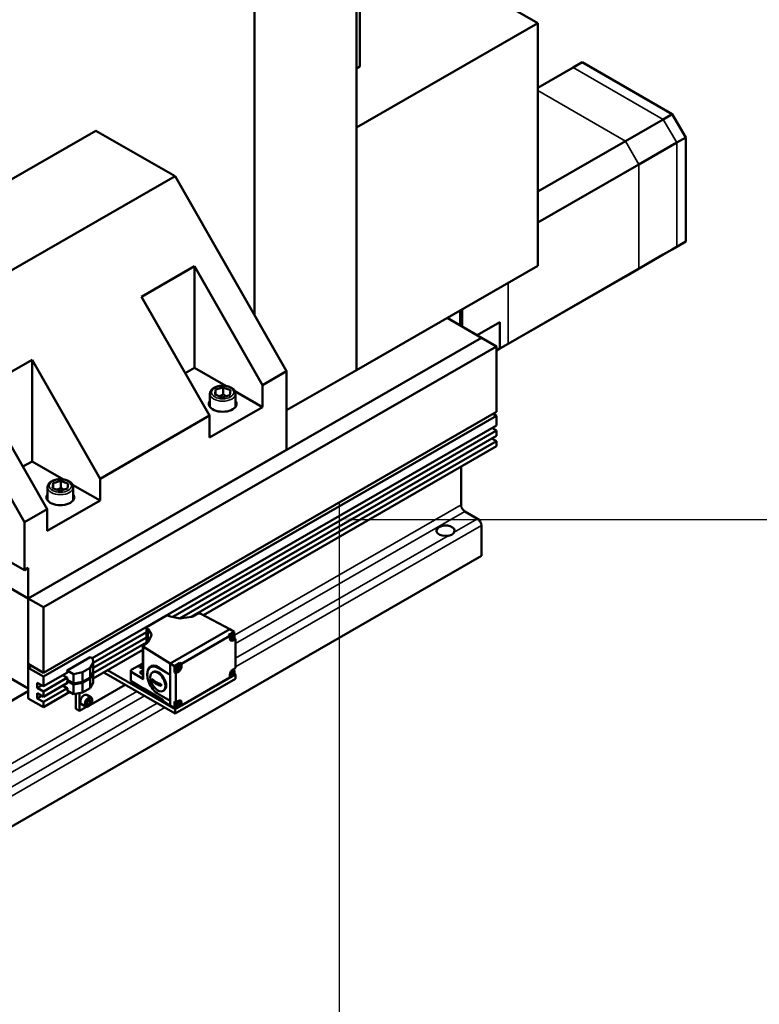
# Model space of a CAD drawing. Header units: millimetres. Extents: x 10 to 2368, y 10 to 1673.
# Tile 4 of 10: x 244 to 521, y 1083 to 1452. Entities that reach past the tile are written whole.
import ezdxf

# ---------------------------------------------------------------- set-up
doc = ezdxf.new("R2010")
doc.units = ezdxf.units.MM
doc.header["$LTSCALE"] = 2
for name, color, linetype, lineweight in [('Bemaßung (ISO)', 7, 'Continuous', 25), ('Sichtbar (ISO)', 7, 'Continuous', 50), ('Sichtbar schmal (ISO)', 7, 'Continuous', 35)]:
    doc.layers.add(name, color=color, linetype=linetype, lineweight=lineweight)
doc.styles.add('Notiztext (DIN)', font='isocpeur.ttf')
doc.dimstyles.new('Standard (DIN)', dxfattribs={"dimscale": 2, "dimtxt": 3.5, "dimasz": 2.5, "dimexe": 3.175, "dimexo": 0.8, "dimgap": 0.8, "dimtad": 1, "dimdec": 3, "dimrnd": 1e-08, "dimtxsty": 'Notiztext (DIN)', "dimcen": 0.09, "dimdle": 10, "dimclrd": 256, "dimclre": 256, "dimclrt": 256, "dimazin": 2, "dimtfac": 0.571429, "dimtdec": 3, "dimtmove": 0, "dimatfit": 3, "dimfxl": 1, "dimtolj": 1, "dimlwd": -1, "dimlwe": -1, "dimarcsym": 0})

# ---------------------------------------------------------------- blocks, each defined once
blk = doc.blocks.new('*D25')
at = {"layer": 'Bemaßung (ISO)'}
for p, q in [((364.12, 689.16), (364.12, 1271.41)), ((1508.12, 1102.66), (1508.12, 1271.41)), ((369.12, 1265.06), (1503.12, 1265.06))]:
    blk.add_line(p, q, dxfattribs=at)
for points in [[(369.12, 1265.9), (369.12, 1264.23), (364.12, 1265.06)], [(1503.12, 1265.9), (1503.12, 1264.23), (1508.12, 1265.06)]]:
    blk.add_solid(points, dxfattribs=at)
at = {"layer": 'Defpoints', "color": 0}
for p in [(1508.12, 1265.06), (1508.12, 1101.06), (364.12, 687.56)]:
    blk.add_point(p, dxfattribs=at)
at = {"layer": 'Bemaßung (ISO)', "insert": (922.12, 1273.66), "char_height": 7, "attachment_point": 1, "style": 'Notiztext (DIN)'}
blk.add_mtext('\\A1;ca.1144', dxfattribs=at)

msp = doc.modelspace()

# ---------------------------------------------------------------- linework, layer by layer
at = {"layer": 'Sichtbar (ISO)'}
for p, q in [((371.6716, 1549.2416), (371.6716, 1434.785)), ((370.3988, 1533.6387), (370.3988, 1321.0765)), ((332.215, 1511.6502), (332.215, 1341.6558)), ((394.0238, 1476.5646), (438.2811, 1451.0785)), ((438.2811, 1451.0785), (370.3988, 1411.9877)), ((438.2811, 1451.0785), (438.2811, 1360.1673)), ((454.9182, 1436.4077), (451.5241, 1434.4531)), ((488.6776, 1416.9669), (454.9182, 1436.4077)), ((371.6716, 1434.785), (370.3988, 1434.052)), ((451.5241, 1434.4531), (438.2811, 1426.8269)), ((488.6776, 1416.9669), (485.2835, 1415.0124)), ((488.6776, 1416.9669), (493.7182, 1408.2363)), ((485.2835, 1415.0124), (471.1414, 1406.8685)), ((272.8673, 1410.7675), (174.7209, 1354.2487)), ((302.4673, 1393.722), (272.8673, 1410.7675)), ((370.3988, 1411.9877), (370.3988, 1321.0765)), ((471.1414, 1406.8685), (438.2811, 1387.9455)), ((490.3241, 1406.2818), (476.182, 1398.1379)), ((493.7182, 1408.2363), (490.3241, 1406.2818)), ((493.7182, 1369.2042), (493.7182, 1408.2363)), ((476.182, 1398.1379), (438.2811, 1376.3122)), ((302.4673, 1393.722), (204.3209, 1337.2032)), ((344.2359, 1320.6162), (302.4673, 1393.722)), ((488.6776, 1366.279), (493.7182, 1369.2042)), ((493.7182, 1369.2042), (490.3241, 1367.2497)), ((490.3241, 1367.2497), (476.182, 1359.1057)), ((488.6776, 1366.279), (485.2835, 1364.3245)), ((485.2835, 1364.3245), (471.1414, 1356.1805)), ((289.9301, 1348.557), (309.7291, 1359.9585)), ((309.7291, 1359.9585), (335.1849, 1315.4041)), ((309.7291, 1359.9585), (309.7291, 1321.8877)), ((438.2811, 1360.1673), (370.3988, 1321.0765)), ((476.182, 1359.1057), (427.2502, 1330.9278)), ((471.1414, 1356.1805), (422.8661, 1328.3807)), ((315.3859, 1304.0027), (289.9301, 1348.557)), ((409.2897, 1343.4723), (409.2897, 1337.7677)), ((409.9968, 1343.8795), (409.9968, 1337.3605)), ((417.2093, 1333.2071), (404.3367, 1340.62)), ((204.3209, 1337.2032), (246.0894, 1264.0975)), ((424.1389, 1339.0793), (415.5755, 1334.148)), ((415.5957, 1334.1363), (418.9186, 1336.0499)), ((424.1389, 1339.0793), (418.9186, 1336.0499)), ((424.1389, 1329.1361), (424.1389, 1339.0793)), ((247.5037, 1235.4802), (417.2093, 1333.2071)), ((247.5037, 1235.4802), (417.2093, 1333.2071)), ((415.6081, 1334.1292), (415.7186, 1334.1928)), ((415.7186, 1334.1928), (415.6085, 1334.1289)), ((422.8661, 1329.9496), (417.2093, 1333.2071)), ((253.1605, 1232.2226), (422.8661, 1329.9496)), ((422.8661, 1305.4232), (422.8661, 1329.9496)), ((422.8661, 1328.3975), (424.1389, 1329.1361)), ((427.2502, 1330.9278), (424.1389, 1329.1361)), ((229.1189, 1313.5381), (248.9179, 1324.9396)), ((248.9179, 1324.9396), (274.3737, 1280.3853)), ((248.9179, 1324.9396), (248.9179, 1286.8689)), ((309.7291, 1321.8877), (306.2967, 1319.9111)), ((321.4601, 1315.1323), (309.7291, 1321.8877)), ((370.3988, 1321.0765), (344.2359, 1306.0103)), ((344.2359, 1320.6162), (335.1849, 1315.4041)), ((344.2359, 1291.1845), (344.2359, 1320.6162)), ((254.5747, 1268.9838), (229.1189, 1313.5381)), ((317.4373, 1311.8764), (317.6456, 1313.7343)), ((317.6456, 1313.7343), (320.5439, 1314.5595)), ((317.6456, 1311.7964), (317.6456, 1313.7343)), ((320.5439, 1314.5595), (323.234, 1313.5266)), ((320.5439, 1311.9433), (320.5439, 1314.5595)), ((323.234, 1313.5266), (323.0257, 1311.6686)), ((335.1849, 1315.4041), (335.1849, 1307.2287)), ((315.5357, 1312.1783), (315.5357, 1307.4692)), ((320.1274, 1310.8435), (317.4373, 1311.8764)), ((323.0257, 1311.6686), (320.1274, 1310.8435)), ((335.1849, 1307.2287), (324.8907, 1313.1567)), ((325.1357, 1312.1783), (325.1357, 1307.4692)), ((335.1849, 1307.2287), (315.3859, 1295.8272)), ((253.1605, 1207.6962), (422.8661, 1305.4232)), ((253.1605, 1206.2246), (422.8661, 1303.9516)), ((315.3859, 1304.0027), (274.3737, 1280.3853)), ((315.3859, 1295.8272), (315.3859, 1304.0027)), ((421.5884, 1304.6874), (422.8661, 1303.9516)), ((422.8661, 1303.9516), (422.8661, 1300.3544)), ((271.4066, 1213.1346), (422.8661, 1300.3544)), ((421.1625, 1299.3733), (422.8661, 1298.3923)), ((422.8661, 1298.3923), (301.6018, 1228.5608)), ((304.1242, 1228.0512), (422.8661, 1296.4301)), ((421.1625, 1295.4491), (422.8661, 1294.468)), ((422.8661, 1298.3923), (422.8661, 1296.4301)), ((344.2359, 1291.1845), (247.5037, 1235.4802)), ((422.8661, 1294.468), (308.5161, 1228.6182)), ((422.8661, 1292.5059), (313.0907, 1229.2904)), ((422.8661, 1294.468), (422.8661, 1292.5059)), ((248.9179, 1286.8689), (245.4855, 1284.8923)), ((260.6489, 1280.1134), (248.9179, 1286.8689)), ((409.5725, 1270.566), (409.5725, 1284.8506)), ((274.3737, 1280.3853), (274.3737, 1272.2098)), ((254.7245, 1277.1594), (254.7245, 1272.4504)), ((256.6262, 1276.8575), (256.8344, 1278.7155)), ((259.3162, 1275.8247), (256.6262, 1276.8575)), ((256.8344, 1278.7155), (259.7327, 1279.5407)), ((256.8344, 1276.7776), (256.8344, 1278.7155)), ((262.2145, 1276.6498), (259.3162, 1275.8247)), ((259.7327, 1279.5407), (262.4228, 1278.5078)), ((259.7327, 1276.9245), (259.7327, 1279.5407)), ((262.4228, 1278.5078), (262.2145, 1276.6498)), ((274.3737, 1272.2098), (264.0796, 1278.1378)), ((264.3245, 1277.1594), (264.3245, 1272.4504)), ((201.7888, 1271.6225), (246.0894, 1246.1114)), ((274.3737, 1272.2098), (254.5747, 1260.8084)), ((193.2651, 1266.714), (247.5037, 1235.4802)), ((254.5747, 1268.9838), (246.0894, 1264.0975)), ((254.5747, 1260.8084), (254.5747, 1268.9838)), ((415.7951, 1265.3476), (410.9867, 1268.1165)), ((246.0894, 1264.0975), (246.0894, 1246.1114)), ((417.2093, 1251.4524), (417.2093, 1262.8981)), ((134.3666, 1088.5741), (417.2093, 1251.4524)), ((247.5037, 1235.4802), (222.0478, 1250.1392)), ((246.0894, 1246.1114), (247.5037, 1246.9258)), ((247.5037, 1246.9258), (247.5037, 1235.4802)), ((247.5037, 1235.4802), (247.5037, 1201.7972)), ((247.5037, 1235.4802), (253.1605, 1232.2226)), ((247.5037, 1210.9538), (247.5037, 1235.4802)), ((253.1605, 1232.2226), (253.1605, 1207.6962)), ((291.8463, 1224.7662), (299.3275, 1229.0743)), ((299.8932, 1229.0743), (300.0039, 1229.0105)), ((300.7341, 1228.7427), (303.7833, 1228.1036)), ((304.985, 1228.0733), (308.7377, 1228.6524)), ((309.6342, 1228.9505), (311.0613, 1229.7723)), ((312.1726, 1229.7834), (322.9944, 1223.9721)), ((291.7292, 1222.8755), (271.8281, 1211.4153)), ((291.7292, 1218.6396), (291.7292, 1224.6033)), ((291.9571, 1224.3767), (291.8463, 1224.4404)), ((293.532, 1222.2003), (292.4222, 1223.9562)), ((292.579, 1219.3472), (293.5845, 1221.5083)), ((322.9944, 1223.9721), (300.7064, 1211.1373)), ((300.7064, 1211.1046), (322.9944, 1223.9394)), ((304.8924, 1211.0721), (323.0509, 1221.5288)), ((322.4853, 1221.8546), (324.5783, 1223.0599)), ((322.4853, 1221.8546), (323.0509, 1221.5288)), ((322.9944, 1223.9394), (322.9944, 1223.9721)), ((322.9944, 1223.9394), (323.0227, 1223.9557)), ((323.0227, 1223.9557), (324.5783, 1223.0599)), ((323.0509, 1221.5288), (323.0509, 1220.4497)), ((324.741, 1221.3573), (323.5105, 1220.6487)), ((323.5317, 1220.9225), (324.7198, 1221.6067)), ((324.5644, 1222.0516), (324.2092, 1222.3102)), ((324.5783, 1223.0599), (324.5783, 1222.0411)), ((324.6638, 1221.5744), (324.7532, 1221.513)), ((271.8281, 1209.4531), (291.7292, 1220.9134)), ((291.7292, 1218.9513), (271.8281, 1207.491)), ((290.4, 1205.5837), (290.4, 1217.6834)), ((300.7064, 1211.1373), (290.6149, 1217.3692)), ((290.6343, 1218.0091), (292.0614, 1218.8309)), ((323.4955, 1220.1955), (323.0936, 1220.3728)), ((323.1313, 1220.6941), (323.5054, 1220.9096)), ((323.24, 1220.6416), (323.1313, 1220.6941)), ((323.1482, 1220.9655), (323.2572, 1220.9131)), ((323.6166, 1220.1189), (323.6755, 1220.1528)), ((324.1823, 1219.7931), (325.144, 1220.3469)), ((324.47, 1220.6103), (324.5783, 1220.6727)), ((324.5783, 1220.769), (324.5783, 1220.6727)), ((324.5783, 1220.6727), (325.144, 1220.3469)), ((325.144, 1220.3469), (325.144, 1209.4899)), ((290.4, 1216.2237), (271.8281, 1205.5289)), ((247.5037, 1201.7972), (231.6645, 1210.9184)), ((253.1605, 1207.6962), (247.5037, 1210.9538)), ((247.5037, 1209.4822), (248.7814, 1210.218)), ((270.6968, 1213.5434), (262.0701, 1208.5756)), ((271.6623, 1212.9874), (270.6968, 1213.5434)), ((270.6968, 1209.4714), (271.8281, 1211.426)), ((271.8281, 1211.426), (271.6623, 1212.9874)), ((271.8281, 1211.426), (271.8281, 1207.8288)), ((286.1031, 1208.7076), (290.4, 1211.1821)), ((300.6781, 1211.0883), (300.7064, 1211.1046)), ((300.6781, 1195.4568), (300.6781, 1211.0883)), ((300.6781, 1211.0883), (302.2337, 1210.1925)), ((300.7064, 1211.1046), (300.7064, 1211.1373)), ((302.2337, 1210.1925), (304.3268, 1211.3978)), ((302.2337, 1207.8053), (302.2337, 1210.1925)), ((304.1431, 1210.2918), (303.788, 1210.5504)), ((304.3268, 1211.3978), (304.8924, 1211.0721)), ((304.3268, 1210.3187), (304.3268, 1211.3978)), ((304.8924, 1209.9929), (304.8924, 1211.0721)), ((247.5037, 1209.4822), (253.1605, 1206.2246)), ((247.5037, 1198.0365), (247.5037, 1209.4822)), ((253.1605, 1202.6274), (262.172, 1207.8168)), ((261.9693, 1205.8539), (260.3664, 1206.777)), ((260.4516, 1206.8261), (262.2034, 1205.8173)), ((262.0701, 1208.5756), (264.4742, 1207.1911)), ((262.0701, 1208.5756), (262.0701, 1208.5753)), ((262.0701, 1208.5753), (262.1891, 1207.6895)), ((262.1891, 1207.6895), (262.0701, 1207.7581)), ((264.4742, 1207.1911), (267.8683, 1207.8427)), ((264.4742, 1207.1911), (264.4742, 1203.5939)), ((267.8683, 1207.8427), (270.6968, 1209.4714)), ((267.8683, 1207.8427), (267.8683, 1204.2454)), ((270.6968, 1209.4714), (270.6968, 1205.8742)), ((270.6968, 1205.8742), (271.8281, 1207.8288)), ((270.6968, 1205.5472), (271.8281, 1207.5018)), ((271.8281, 1207.5018), (271.7988, 1207.7781)), ((271.8281, 1207.5018), (271.8281, 1203.9045)), ((275.777, 1207.8029), (302.5166, 1192.4046)), ((302.5166, 1194.0397), (277.1967, 1208.6204)), ((285.8687, 1204.7847), (285.8687, 1208.3819)), ((290.6149, 1205.2695), (286.0837, 1208.0677)), ((292.0797, 1206.9486), (292.0797, 1207.2744)), ((294.3262, 1207.9718), (294.0433, 1207.8089)), ((296.3223, 1209.4107), (300.6781, 1206.9024)), ((296.4754, 1209.6759), (300.6781, 1206.9047)), ((302.2337, 1207.8053), (303.1954, 1208.3591)), ((302.2337, 1207.8053), (302.7994, 1207.4795)), ((302.5166, 1194.0397), (325.144, 1207.0699)), ((303.0743, 1208.4357), (302.6723, 1208.613)), ((302.71, 1208.9343), (303.0842, 1209.1498)), ((302.8188, 1208.8818), (302.71, 1208.9343)), ((302.7269, 1209.2057), (302.8359, 1209.1533)), ((302.7994, 1207.4795), (303.7611, 1208.0333)), ((302.7994, 1196.6225), (302.7994, 1207.4795)), ((304.3197, 1209.5974), (303.0893, 1208.8889)), ((303.1104, 1209.1627), (304.2986, 1209.8469)), ((304.2426, 1209.8146), (304.332, 1209.7532)), ((323.0509, 1206.9765), (323.0509, 1205.8973)), ((323.4143, 1206.7581), (323.0509, 1206.5489)), ((323.4955, 1206.7223), (323.0936, 1206.8996)), ((323.1376, 1207.4208), (323.2464, 1207.3683)), ((323.1376, 1207.1592), (323.4926, 1207.3637)), ((323.2464, 1207.1067), (323.1376, 1207.1592)), ((323.5184, 1207.3762), (324.7331, 1208.0758)), ((324.7331, 1207.8142), (323.5184, 1207.1146)), ((325.144, 1209.4899), (324.1823, 1208.9361)), ((324.5644, 1208.5784), (324.2092, 1208.8371)), ((324.5783, 1209.1641), (324.5783, 1208.5679)), ((325.144, 1207.0699), (324.6211, 1207.3711)), ((324.6575, 1208.0322), (324.7469, 1207.9708)), ((325.144, 1205.4348), (325.144, 1207.0699)), ((250.8978, 1203.9304), (253.1605, 1202.6274)), ((250.8978, 1201.9683), (250.8978, 1203.9304)), ((250.8978, 1201.9683), (252.6014, 1202.9494)), ((253.1605, 1202.6274), (253.1605, 1206.2246)), ((262.1552, 1205.845), (253.1605, 1200.6653)), ((253.1605, 1198.7032), (262.172, 1203.8926)), ((261.9693, 1201.9297), (260.3664, 1202.8528)), ((260.4516, 1202.9018), (262.2034, 1201.893)), ((261.9693, 1205.9521), (261.9693, 1205.8539)), ((261.9693, 1205.8539), (262.0545, 1205.903)), ((262.2034, 1205.8173), (262.0701, 1204.9787)), ((262.0701, 1204.9787), (262.0701, 1204.9784)), ((262.0701, 1204.9784), (264.4742, 1203.5939)), ((262.354, 1204.8149), (262.0701, 1204.6514)), ((262.0701, 1204.6514), (264.4742, 1203.2669)), ((262.0701, 1204.6514), (262.0701, 1204.6511)), ((262.0701, 1204.6511), (262.1891, 1203.7653)), ((262.1891, 1203.7653), (262.0701, 1203.8338)), ((264.4742, 1203.5939), (267.8683, 1204.2454)), ((264.4742, 1203.2669), (267.8683, 1203.9184)), ((264.4742, 1203.2669), (264.4742, 1199.6697)), ((267.8683, 1204.2454), (270.6968, 1205.8742)), ((267.8683, 1203.9184), (270.6968, 1205.5472)), ((267.8683, 1203.9184), (267.8683, 1200.3212)), ((270.6968, 1205.5472), (270.6968, 1201.95)), ((270.6968, 1201.95), (271.8281, 1203.9045)), ((270.7602, 1195.7044), (283.7733, 1203.1981)), ((286.0837, 1204.4705), (290.7431, 1201.5931)), ((293.819, 1204.7404), (297.2983, 1202.7368)), ((302.5166, 1192.4046), (325.144, 1205.4348)), ((323.0509, 1205.8973), (304.8924, 1195.4406)), ((126.7298, 1131.2331), (247.5037, 1200.7821)), ((253.1605, 1200.6653), (250.8978, 1201.9683)), ((250.8978, 1200.0062), (253.1605, 1198.7032)), ((250.8978, 1198.0441), (250.8978, 1200.0062)), ((250.8978, 1198.0441), (252.6014, 1199.0251)), ((262.1552, 1201.9208), (253.1605, 1196.7411)), ((253.1605, 1198.7032), (253.1605, 1200.6653)), ((263.0638, 1200.4819), (253.1605, 1194.7789)), ((261.9693, 1202.0278), (261.9693, 1201.9297)), ((261.9693, 1201.9297), (262.0545, 1201.9788)), ((262.2034, 1201.893), (262.0701, 1201.0545)), ((262.0701, 1201.0545), (262.0701, 1201.0542)), ((262.0701, 1201.0542), (264.4742, 1199.6697)), ((264.4742, 1199.6697), (267.8683, 1200.3212)), ((265.3227, 1199.8326), (265.3227, 1194.2019)), ((266.737, 1193.3876), (266.737, 1200.1041)), ((267.8683, 1200.3212), (270.6968, 1201.95)), ((270.9594, 1198.4886), (269.4321, 1199.3682)), ((290.7431, 1201.822), (297.9767, 1197.355)), ((290.7431, 1201.5931), (290.7431, 1201.822)), ((290.9349, 1201.7036), (290.7431, 1201.5931)), ((296.3059, 1199.6096), (296.459, 1199.5208)), ((296.3223, 1199.6001), (300.6781, 1197.0918)), ((300.6781, 1197.0918), (296.4754, 1199.5113)), ((298.3184, 1201.0391), (298.0356, 1200.8762)), ((247.5037, 1198.0365), (253.1605, 1194.7789)), ((253.1605, 1196.7411), (250.8978, 1198.0441)), ((253.1605, 1194.7789), (253.1605, 1196.7411)), ((268.9633, 1195.0223), (267.436, 1195.9018)), ((269.3978, 1195.8202), (269.4534, 1196.794)), ((270.0755, 1195.6839), (269.3978, 1195.8202)), ((269.4119, 1196.0661), (270.0755, 1195.6839)), ((269.4534, 1196.794), (270.1866, 1197.6316)), ((269.9602, 1197.0101), (270.8088, 1196.5215)), ((270.8088, 1196.5215), (270.0755, 1195.6839)), ((270.1866, 1197.6316), (270.8643, 1197.4953)), ((270.8643, 1197.4953), (270.8088, 1196.5215)), ((297.9767, 1197.355), (297.9767, 1197.1261)), ((297.9767, 1197.1261), (300.6781, 1195.4579)), ((300.6781, 1195.4568), (302.2337, 1194.561)), ((300.7033, 1195.4423), (300.7064, 1195.4404)), ((300.7064, 1195.4404), (300.7064, 1195.4406)), ((300.7064, 1195.4404), (300.7065, 1195.4405)), ((302.2337, 1196.9483), (302.7994, 1196.6225)), ((302.2337, 1194.561), (302.2337, 1196.9483)), ((302.7163, 1195.661), (302.8252, 1195.6085)), ((302.7163, 1195.3994), (303.0714, 1195.6038)), ((302.8252, 1195.3469), (302.7163, 1195.3994)), ((303.7611, 1197.1763), (302.7994, 1196.6225)), ((303.0971, 1195.6164), (304.3119, 1196.316)), ((304.3119, 1196.0543), (303.0971, 1195.3548)), ((304.1431, 1196.8186), (303.788, 1197.0772)), ((304.2363, 1196.2724), (304.3256, 1196.2109)), ((304.3268, 1195.7663), (304.2555, 1195.7253)), ((304.3268, 1196.5763), (304.3268, 1196.8455)), ((304.3268, 1196.2102), (304.3268, 1196.3255)), ((304.3268, 1195.7663), (304.3268, 1195.9191)), ((304.3268, 1195.7663), (304.8924, 1195.4406)), ((304.8924, 1195.4406), (304.8924, 1196.5197)), ((265.3227, 1194.2019), (266.737, 1193.3876)), ((266.737, 1193.3876), (269.3779, 1194.9084)), ((302.9931, 1194.9983), (302.2337, 1194.561)), ((302.5166, 1192.4046), (302.5166, 1194.0397)), ((303.0743, 1194.9625), (302.6723, 1195.1398))]:
    msp.add_line(p, q, dxfattribs=at)
at = {"layer": 'Sichtbar (ISO)', "flags": 128}
for points in [[(315.5357, 1312.1783), (315.5431, 1312.3501), (315.5651, 1312.5207), (315.6012, 1312.6891), (315.6508, 1312.8544), (315.7134, 1313.0156), (315.7885, 1313.1719), (315.8751, 1313.3229), (315.9726, 1313.4685), (316.0804, 1313.6085), (316.1977, 1313.7429), (316.3241, 1313.8714), (316.4589, 1313.994), (316.6017, 1314.1108), (316.7522, 1314.2219), (316.91, 1314.3273), (317.0747, 1314.4268), (317.2458, 1314.5207), (317.4231, 1314.6087), (317.6062, 1314.691), (317.7947, 1314.7674), (317.9882, 1314.838), (318.1864, 1314.9027), (318.3889, 1314.9614), (318.5952, 1315.014), (318.805, 1315.0606), (319.018, 1315.1011), (319.2335, 1315.1355), (319.4513, 1315.1636), (319.6708, 1315.1856), (319.8917, 1315.2013), (320.1134, 1315.2107), (320.3357, 1315.2138), (320.5579, 1315.2107), (320.7796, 1315.2013), (321.0005, 1315.1856), (321.22, 1315.1636), (321.4378, 1315.1355), (321.6534, 1315.1011), (321.8663, 1315.0606), (322.0761, 1315.014), (322.2824, 1314.9614), (322.4849, 1314.9027), (322.6831, 1314.838), (322.8766, 1314.7674), (323.0651, 1314.691), (323.2482, 1314.6087), (323.4255, 1314.5207), (323.5966, 1314.4269), (323.7613, 1314.3273), (323.919, 1314.2219), (324.0695, 1314.1108), (324.2124, 1313.994), (324.3472, 1313.8713), (324.4737, 1313.7427), (324.5911, 1313.6083), (324.6988, 1313.4683), (324.7963, 1313.3227), (324.8828, 1313.1718), (324.9579, 1313.0156), (325.0206, 1312.8545), (325.0702, 1312.6892), (325.1062, 1312.5208), (325.1282, 1312.3501), (325.1357, 1312.1783)], [(320.5439, 1311.9433), (320.4681, 1311.9022), (320.3938, 1311.8626), (320.3208, 1311.8246), (320.249, 1311.788), (320.1785, 1311.7528), (320.109, 1311.7189), (320.0405, 1311.6863), (319.9729, 1311.6549), (319.9062, 1311.6247), (319.8403, 1311.5956), (319.775, 1311.5677), (319.7104, 1311.5408), (319.6464, 1311.5149), (319.5829, 1311.49), (319.5198, 1311.4662), (319.4572, 1311.4432), (319.3948, 1311.4212), (319.3328, 1311.4), (319.2709, 1311.3797), (319.2092, 1311.3603), (319.1476, 1311.3417), (319.0861, 1311.3239), (319.0246, 1311.3068), (318.9629, 1311.2906)], [(321.7114, 1311.2945), (321.6665, 1311.3139), (321.6215, 1311.3338), (321.5763, 1311.3543), (321.531, 1311.3754), (321.4855, 1311.397), (321.4397, 1311.4193), (321.3937, 1311.4421), (321.3475, 1311.4656), (321.3009, 1311.4897), (321.2539, 1311.5145), (321.2066, 1311.5399), (321.159, 1311.5661), (321.1108, 1311.593), (321.0623, 1311.6206), (321.0132, 1311.649), (320.9636, 1311.6781), (320.9135, 1311.7081), (320.8628, 1311.739), (320.8114, 1311.7707), (320.7594, 1311.8033), (320.7067, 1311.8368), (320.6532, 1311.8713), (320.599, 1311.9068), (320.5439, 1311.9433)], [(254.7245, 1277.1594), (254.7319, 1277.3313), (254.7539, 1277.5019), (254.79, 1277.6703), (254.8396, 1277.8356), (254.9023, 1277.9968), (254.9773, 1278.1531), (255.0639, 1278.3041), (255.1614, 1278.4497), (255.2692, 1278.5897), (255.3866, 1278.724), (255.5129, 1278.8525), (255.6477, 1278.9752), (255.7906, 1279.092), (255.9411, 1279.2031), (256.0988, 1279.3084), (256.2635, 1279.408), (256.4346, 1279.5018), (256.6119, 1279.5899), (256.795, 1279.6722), (256.9835, 1279.7486), (257.177, 1279.8192), (257.3752, 1279.8838), (257.5777, 1279.9425), (257.784, 1279.9952), (257.9939, 1280.0418), (258.2068, 1280.0823), (258.4223, 1280.1166), (258.6401, 1280.1448), (258.8596, 1280.1667), (259.0805, 1280.1824), (259.3023, 1280.1919), (259.5245, 1280.195), (259.7467, 1280.1919), (259.9684, 1280.1824), (260.1893, 1280.1667), (260.4089, 1280.1448), (260.6266, 1280.1167), (260.8422, 1280.0823), (261.0551, 1280.0418), (261.2649, 1279.9952), (261.4712, 1279.9425), (261.6737, 1279.8838), (261.8719, 1279.8192), (262.0655, 1279.7486), (262.2539, 1279.6722), (262.437, 1279.5899), (262.6143, 1279.5018), (262.7855, 1279.408), (262.9501, 1279.3085), (263.1079, 1279.2031), (263.2584, 1279.092), (263.4012, 1278.9751), (263.5361, 1278.8525), (263.6625, 1278.7239), (263.7799, 1278.5895), (263.8876, 1278.4495), (263.9851, 1278.3039), (264.0717, 1278.153), (264.1467, 1277.9968), (264.2094, 1277.8357), (264.259, 1277.6704), (264.295, 1277.5019), (264.317, 1277.3313), (264.3245, 1277.1594)], [(259.7327, 1276.9245), (259.6569, 1276.8834), (259.5826, 1276.8438), (259.5096, 1276.8058), (259.4378, 1276.7692), (259.3673, 1276.7339), (259.2978, 1276.7), (259.2293, 1276.6674), (259.1617, 1276.636), (259.095, 1276.6058), (259.0291, 1276.5768), (258.9638, 1276.5488), (258.8993, 1276.5219), (258.8352, 1276.4961), (258.7717, 1276.4712), (258.7087, 1276.4473), (258.646, 1276.4244), (258.5837, 1276.4023), (258.5216, 1276.3812), (258.4597, 1276.3609), (258.398, 1276.3414), (258.3365, 1276.3228), (258.2749, 1276.305), (258.2134, 1276.288), (258.1518, 1276.2718)], [(260.9002, 1276.2756), (260.8553, 1276.295), (260.8103, 1276.315), (260.7652, 1276.3355), (260.7198, 1276.3565), (260.6743, 1276.3782), (260.6286, 1276.4004), (260.5826, 1276.4233), (260.5363, 1276.4467), (260.4897, 1276.4709), (260.4427, 1276.4956), (260.3955, 1276.5211), (260.3478, 1276.5472), (260.2997, 1276.5741), (260.2511, 1276.6017), (260.202, 1276.6301), (260.1525, 1276.6593), (260.1023, 1276.6893), (260.0516, 1276.7201), (260.0003, 1276.7518), (259.9482, 1276.7844), (259.8955, 1276.818), (259.8421, 1276.8525), (259.7878, 1276.888), (259.7327, 1276.9245)], [(407.0269, 1260.2983), (406.9835, 1260.221), (406.9344, 1260.1431), (406.8799, 1260.0652), (406.8199, 1259.9881), (406.7545, 1259.9122), (406.6842, 1259.8382), (406.6092, 1259.7663), (406.53, 1259.6968), (406.4469, 1259.6302), (406.3604, 1259.5668), (406.2708, 1259.5069), (406.1784, 1259.4509), (406.0822, 1259.3983), (405.9809, 1259.3482), (405.8749, 1259.3008), (405.7645, 1259.256), (405.65, 1259.2139), (405.5318, 1259.1746), (405.4102, 1259.1381), (405.2855, 1259.1045), (405.1581, 1259.0738), (405.0285, 1259.0456), (404.897, 1259.0195), (404.7642, 1258.9953)], [(324.7998, 1221.4347), (324.7847, 1221.309), (324.7565, 1221.182), (324.7159, 1221.0552), (324.664, 1220.9302), (324.6015, 1220.8088), (324.5295, 1220.6927), (324.4489, 1220.5835), (324.3608, 1220.4831), (324.2662, 1220.3929), (324.1661, 1220.3145), (324.0611, 1220.2492), (323.9519, 1220.199), (323.8389, 1220.1657), (323.7232, 1220.152), (323.6074, 1220.161), (323.4955, 1220.1955)], [(324.5644, 1222.0516), (324.6417, 1221.982), (324.7033, 1221.8989), (324.7492, 1221.8064), (324.78, 1221.7072)], [(324.7198, 1221.6067), (324.7251, 1221.6099), (324.7303, 1221.6133), (324.7354, 1221.6168), (324.7403, 1221.6206), (324.7451, 1221.6244), (324.7496, 1221.6284), (324.7538, 1221.6324), (324.7578, 1221.6364), (324.7614, 1221.6405), (324.7646, 1221.6445), (324.7675, 1221.6485), (324.7702, 1221.6528), (324.7726, 1221.6572), (324.7748, 1221.6617), (324.7767, 1221.6662), (324.7783, 1221.6709), (324.7797, 1221.6755), (324.7807, 1221.6801), (324.7814, 1221.6847), (324.7818, 1221.6891), (324.7818, 1221.6935), (324.7815, 1221.698), (324.7808, 1221.7026), (324.7798, 1221.7072)], [(324.7532, 1221.513), (324.761, 1221.5073), (324.7681, 1221.5013), (324.7746, 1221.495), (324.7804, 1221.4887), (324.7852, 1221.4824), (324.7893, 1221.4759), (324.7928, 1221.4691), (324.7957, 1221.462), (324.7979, 1221.4548), (324.7993, 1221.4476), (324.7999, 1221.4407), (324.7997, 1221.4339), (324.7986, 1221.4268), (324.7968, 1221.4196), (324.7943, 1221.4124), (324.7911, 1221.4054), (324.7872, 1221.3987), (324.7828, 1221.3924), (324.7775, 1221.3861), (324.7713, 1221.3799), (324.7644, 1221.3737), (324.757, 1221.3678), (324.7491, 1221.3623), (324.741, 1221.3573)], [(323.5105, 1220.6487), (323.5018, 1220.644), (323.4922, 1220.6395), (323.4819, 1220.6352), (323.4713, 1220.6312), (323.4604, 1220.6277), (323.4495, 1220.6246), (323.4385, 1220.622), (323.4269, 1220.6198), (323.4147, 1220.618), (323.4022, 1220.6165), (323.3898, 1220.6155), (323.3775, 1220.6149), (323.3657, 1220.6147), (323.3536, 1220.6151), (323.3412, 1220.6159), (323.3287, 1220.6172), (323.3163, 1220.6188), (323.3044, 1220.6208), (323.2931, 1220.6232), (323.2822, 1220.626), (323.2713, 1220.6293), (323.2604, 1220.633), (323.2499, 1220.6372), (323.24, 1220.6416)], [(323.2572, 1220.9131), (323.2672, 1220.9086), (323.2779, 1220.9044), (323.289, 1220.9007), (323.3002, 1220.8974), (323.3112, 1220.8946), (323.3228, 1220.8923), (323.335, 1220.8904), (323.3476, 1220.8888), (323.3603, 1220.8877), (323.3729, 1220.887), (323.3851, 1220.8868), (323.3972, 1220.887), (323.4096, 1220.8878), (323.4223, 1220.889), (323.4349, 1220.8906), (323.4472, 1220.8926), (323.4589, 1220.895), (323.4699, 1220.8977), (323.481, 1220.9009), (323.492, 1220.9046), (323.5028, 1220.9087), (323.5131, 1220.9131), (323.5228, 1220.9177), (323.5317, 1220.9225)], [(304.1431, 1210.2918), (304.2204, 1210.2222), (304.2821, 1210.1391), (304.3279, 1210.0466), (304.3588, 1209.9474)], [(303.0893, 1208.8889), (303.0805, 1208.8842), (303.0709, 1208.8796), (303.0607, 1208.8754), (303.05, 1208.8714), (303.0391, 1208.8678), (303.0282, 1208.8648), (303.0173, 1208.8622), (303.0056, 1208.86), (302.9934, 1208.8582), (302.981, 1208.8567), (302.9685, 1208.8557), (302.9563, 1208.8551), (302.9444, 1208.8549), (302.9323, 1208.8553), (302.9199, 1208.8561), (302.9074, 1208.8574), (302.8951, 1208.859), (302.8832, 1208.861), (302.8719, 1208.8634), (302.861, 1208.8662), (302.85, 1208.8695), (302.8392, 1208.8732), (302.8287, 1208.8773), (302.8188, 1208.8818)], [(302.8359, 1209.1533), (302.846, 1209.1488), (302.8567, 1209.1446), (302.8677, 1209.1409), (302.8789, 1209.1376), (302.89, 1209.1348), (302.9016, 1209.1325), (302.9137, 1209.1306), (302.9263, 1209.129), (302.9391, 1209.1279), (302.9517, 1209.1272), (302.9639, 1209.127), (302.9759, 1209.1272), (302.9884, 1209.128), (303.0011, 1209.1292), (303.0137, 1209.1308), (303.0259, 1209.1328), (303.0376, 1209.1352), (303.0487, 1209.1379), (303.0597, 1209.1411), (303.0708, 1209.1448), (303.0815, 1209.1489), (303.0919, 1209.1533), (303.1016, 1209.1579), (303.1104, 1209.1627)], [(304.3785, 1209.6749), (304.3634, 1209.5492), (304.3352, 1209.4222), (304.2947, 1209.2954), (304.2428, 1209.1704), (304.1803, 1209.049), (304.1083, 1208.9328), (304.0277, 1208.8237), (303.9396, 1208.7233), (303.845, 1208.6331), (303.7448, 1208.5546), (303.6398, 1208.4894), (303.5306, 1208.4392), (303.4177, 1208.4059), (303.302, 1208.3922), (303.1861, 1208.4012), (303.0743, 1208.4357)], [(304.2986, 1209.8469), (304.3039, 1209.85), (304.3091, 1209.8534), (304.3142, 1209.857), (304.3191, 1209.8607), (304.3238, 1209.8646), (304.3283, 1209.8685), (304.3326, 1209.8726), (304.3365, 1209.8766), (304.3401, 1209.8806), (304.3434, 1209.8847), (304.3463, 1209.8887), (304.3489, 1209.893), (304.3514, 1209.8973), (304.3535, 1209.9018), (304.3555, 1209.9064), (304.3571, 1209.9111), (304.3584, 1209.9157), (304.3595, 1209.9203), (304.3602, 1209.9248), (304.3605, 1209.9293), (304.3605, 1209.9337), (304.3602, 1209.9382), (304.3596, 1209.9427), (304.3586, 1209.9474)], [(304.332, 1209.7532), (304.3397, 1209.7475), (304.3469, 1209.7415), (304.3534, 1209.7352), (304.3591, 1209.7289), (304.364, 1209.7226), (304.3681, 1209.7161), (304.3716, 1209.7093), (304.3745, 1209.7022), (304.3766, 1209.695), (304.378, 1209.6878), (304.3787, 1209.6809), (304.3784, 1209.674), (304.3774, 1209.667), (304.3756, 1209.6598), (304.373, 1209.6526), (304.3698, 1209.6456), (304.366, 1209.6389), (304.3616, 1209.6326), (304.3562, 1209.6263), (304.3501, 1209.62), (304.3432, 1209.6139), (304.3357, 1209.608), (304.3279, 1209.6025), (304.3197, 1209.5974)], [(323.2464, 1207.3683), (323.2564, 1207.3638), (323.2669, 1207.3597), (323.2779, 1207.356), (323.2889, 1207.3527), (323.2998, 1207.3499), (323.3112, 1207.3475), (323.3233, 1207.3455), (323.3357, 1207.3439), (323.3483, 1207.3427), (323.3608, 1207.342), (323.3729, 1207.3417), (323.3848, 1207.3418), (323.3972, 1207.3425), (323.4097, 1207.3436), (323.4222, 1207.3451), (323.4344, 1207.347), (323.4461, 1207.3493), (323.457, 1207.3519), (323.468, 1207.355), (323.479, 1207.3586), (323.4897, 1207.3626), (323.4999, 1207.3669), (323.5096, 1207.3715), (323.5184, 1207.3762)], [(323.5184, 1207.1146), (323.5096, 1207.1099), (323.4999, 1207.1053), (323.4897, 1207.101), (323.479, 1207.097), (323.468, 1207.0934), (323.457, 1207.0903), (323.4461, 1207.0877), (323.4344, 1207.0854), (323.4222, 1207.0835), (323.4097, 1207.082), (323.3972, 1207.0809), (323.3848, 1207.0802), (323.3729, 1207.08), (323.3608, 1207.0803), (323.3483, 1207.0811), (323.3357, 1207.0823), (323.3233, 1207.0839), (323.3112, 1207.0859), (323.2998, 1207.0883), (323.2889, 1207.0911), (323.2779, 1207.0943), (323.2669, 1207.0981), (323.2564, 1207.1022), (323.2464, 1207.1067)], [(324.7926, 1207.8886), (324.7708, 1207.7666), (324.7373, 1207.6441), (324.6927, 1207.5226), (324.638, 1207.4035), (324.5738, 1207.2884), (324.5011, 1207.1789), (324.4208, 1207.0764), (324.3339, 1206.9825), (324.2412, 1206.8986), (324.1435, 1206.8259), (324.0415, 1206.7658), (323.9356, 1206.7198), (323.8265, 1206.69), (323.7148, 1206.6787), (323.6031, 1206.6887), (323.4955, 1206.7223)], [(324.5644, 1208.5784), (324.6525, 1208.4964), (324.7195, 1208.3973), (324.7656, 1208.2868), (324.7925, 1208.1686)], [(324.7331, 1208.0758), (324.738, 1208.0787), (324.7429, 1208.0819), (324.7476, 1208.0852), (324.7522, 1208.0886), (324.7566, 1208.0921), (324.7608, 1208.0958), (324.7648, 1208.0995), (324.7686, 1208.1033), (324.772, 1208.107), (324.7752, 1208.1108), (324.778, 1208.1145), (324.7805, 1208.1183), (324.7829, 1208.1223), (324.785, 1208.1264), (324.787, 1208.1306), (324.7886, 1208.1349), (324.7901, 1208.1392), (324.7912, 1208.1435), (324.7922, 1208.1478), (324.7928, 1208.152), (324.7931, 1208.1562), (324.7932, 1208.1602), (324.7929, 1208.1644), (324.7923, 1208.1686)], [(324.7469, 1207.9708), (324.7546, 1207.965), (324.7618, 1207.9589), (324.7683, 1207.9527), (324.774, 1207.9463), (324.7789, 1207.94), (324.7829, 1207.9334), (324.7864, 1207.9265), (324.7892, 1207.9193), (324.7913, 1207.9121), (324.7926, 1207.9049), (324.7932, 1207.8979), (324.7929, 1207.8911), (324.7917, 1207.884), (324.7898, 1207.8767), (324.7872, 1207.8695), (324.7839, 1207.8625), (324.7799, 1207.8558), (324.7754, 1207.8495), (324.77, 1207.8431), (324.7637, 1207.8368), (324.7568, 1207.8307), (324.7493, 1207.8248), (324.7413, 1207.8192), (324.7331, 1207.8142)], [(293.819, 1205.3945), (293.9165, 1205.2874), (294.0197, 1205.1812), (294.1283, 1205.0762), (294.2419, 1204.9727), (294.3603, 1204.871), (294.4833, 1204.7716), (294.6101, 1204.6745), (294.7402, 1204.5801), (294.8731, 1204.4886), (295.0082, 1204.4002), (295.1449, 1204.3152), (295.2827, 1204.2338), (295.4241, 1204.1544), (295.5718, 1204.0757), (295.7253, 1203.9979), (295.8842, 1203.9214), (296.0481, 1203.8464), (296.2166, 1203.7734), (296.3893, 1203.7026), (296.5658, 1203.6344), (296.7456, 1203.569), (296.928, 1203.5065), (297.1124, 1203.4471), (297.2983, 1203.3909)], [(297.2983, 1202.7368), (297.1124, 1202.793), (296.928, 1202.8524), (296.7456, 1202.9149), (296.5658, 1202.9804), (296.3893, 1203.0486), (296.2166, 1203.1194), (296.0481, 1203.1924), (295.8842, 1203.2673), (295.7253, 1203.3438), (295.5718, 1203.4216), (295.4241, 1203.5004), (295.2827, 1203.5797), (295.1449, 1203.6612), (295.0082, 1203.7462), (294.8731, 1203.8346), (294.7402, 1203.9261), (294.6101, 1204.0205), (294.4833, 1204.1175), (294.3603, 1204.217), (294.2419, 1204.3186), (294.1283, 1204.4221), (294.0197, 1204.5272), (293.9165, 1204.6334), (293.819, 1204.7404)], [(270.9594, 1198.4886), (271.0747, 1198.4084), (271.1756, 1198.31), (271.2605, 1198.1961), (271.3287, 1198.0697), (271.3807, 1197.9327), (271.4171, 1197.787), (271.4387, 1197.6342), (271.4459, 1197.4753), (271.4394, 1197.3115), (271.4196, 1197.1439), (271.387, 1196.9736), (271.3422, 1196.802), (271.2856, 1196.6303), (271.2178, 1196.4598), (271.1393, 1196.2919), (271.051, 1196.128), (270.9536, 1195.9693), (270.8477, 1195.8172), (270.7343, 1195.673), (270.6142, 1195.5378), (270.4883, 1195.4129), (270.3574, 1195.2993), (270.2223, 1195.1981), (270.0839, 1195.1102), (269.9428, 1195.0367), (269.7999, 1194.9786), (269.6556, 1194.937), (269.5109, 1194.9133), (269.3674, 1194.9088), (269.2264, 1194.925), (269.0906, 1194.9628), (268.9633, 1195.0223)], [(269.4373, 1196.513), (269.4542, 1196.5351), (269.4713, 1196.5569), (269.4887, 1196.5784), (269.5063, 1196.5996), (269.5243, 1196.6206), (269.5426, 1196.6414), (269.5612, 1196.662), (269.5802, 1196.6825), (269.5997, 1196.7029), (269.6195, 1196.7231), (269.6398, 1196.7433), (269.6606, 1196.7634), (269.6819, 1196.7835), (269.7037, 1196.8036), (269.7261, 1196.8237), (269.7491, 1196.8438), (269.7728, 1196.864), (269.7971, 1196.8844), (269.8222, 1196.9048), (269.8481, 1196.9255), (269.8748, 1196.9463), (269.9023, 1196.9673), (269.9308, 1196.9886), (269.9602, 1197.0101)], [(269.9602, 1197.0101), (269.9578, 1197.0253), (269.9555, 1197.0404), (269.9532, 1197.0552), (269.951, 1197.0699), (269.9489, 1197.0843), (269.9469, 1197.0987), (269.945, 1197.1128), (269.9432, 1197.1268), (269.9415, 1197.1406), (269.9398, 1197.1543), (269.9382, 1197.1678), (269.9367, 1197.1812), (269.9353, 1197.1944), (269.9339, 1197.2075), (269.9327, 1197.2205), (269.9315, 1197.2334), (269.9303, 1197.2461), (269.9293, 1197.2587), (269.9283, 1197.2712), (269.9274, 1197.2836), (269.9266, 1197.2959), (269.9258, 1197.3081), (269.9251, 1197.3202), (269.9245, 1197.3322)], [(302.8252, 1195.6085), (302.8351, 1195.604), (302.8457, 1195.5999), (302.8566, 1195.5961), (302.8677, 1195.5929), (302.8786, 1195.5901), (302.89, 1195.5877), (302.902, 1195.5857), (302.9145, 1195.5841), (302.927, 1195.5829), (302.9395, 1195.5821), (302.9516, 1195.5818), (302.9636, 1195.582), (302.9759, 1195.5827), (302.9885, 1195.5838), (303.001, 1195.5853), (303.0132, 1195.5872), (303.0248, 1195.5895), (303.0358, 1195.5921), (303.0468, 1195.5952), (303.0577, 1195.5988), (303.0684, 1195.6028), (303.0787, 1195.6071), (303.0883, 1195.6117), (303.0971, 1195.6164)], [(303.0971, 1195.3548), (303.0883, 1195.3501), (303.0787, 1195.3455), (303.0684, 1195.3412), (303.0577, 1195.3372), (303.0468, 1195.3336), (303.0358, 1195.3305), (303.0248, 1195.3279), (303.0132, 1195.3256), (303.001, 1195.3237), (302.9885, 1195.3222), (302.9759, 1195.3211), (302.9636, 1195.3204), (302.9516, 1195.3202), (302.9395, 1195.3205), (302.927, 1195.3213), (302.9145, 1195.3225), (302.902, 1195.3241), (302.89, 1195.3261), (302.8786, 1195.3285), (302.8677, 1195.3312), (302.8566, 1195.3345), (302.8457, 1195.3383), (302.8351, 1195.3424), (302.8252, 1195.3469)], [(304.3714, 1196.1288), (304.3496, 1196.0068), (304.3161, 1195.8843), (304.2715, 1195.7627), (304.2167, 1195.6436), (304.1526, 1195.5286), (304.0799, 1195.4191), (303.9996, 1195.3166), (303.9127, 1195.2227), (303.82, 1195.1387), (303.7223, 1195.066), (303.6202, 1195.006), (303.5144, 1194.96), (303.4052, 1194.9302), (303.2935, 1194.9189), (303.1819, 1194.9289), (303.0743, 1194.9625)], [(304.1431, 1196.8186), (304.2312, 1196.7366), (304.2983, 1196.6375), (304.3444, 1196.527), (304.3712, 1196.4088)], [(304.3119, 1196.316), (304.3168, 1196.3189), (304.3216, 1196.322), (304.3263, 1196.3253), (304.3309, 1196.3288), (304.3353, 1196.3323), (304.3396, 1196.336), (304.3436, 1196.3397), (304.3473, 1196.3434), (304.3508, 1196.3472), (304.3539, 1196.351), (304.3567, 1196.3547), (304.3593, 1196.3585), (304.3616, 1196.3625), (304.3638, 1196.3666), (304.3657, 1196.3708), (304.3674, 1196.3751), (304.3688, 1196.3794), (304.37, 1196.3837), (304.3709, 1196.388), (304.3715, 1196.3922), (304.3719, 1196.3964), (304.3719, 1196.4004), (304.3717, 1196.4045), (304.3711, 1196.4088)], [(304.3256, 1196.2109), (304.3334, 1196.2052), (304.3406, 1196.1991), (304.3471, 1196.1928), (304.3528, 1196.1865), (304.3576, 1196.1802), (304.3617, 1196.1736), (304.3652, 1196.1667), (304.368, 1196.1595), (304.3701, 1196.1523), (304.3714, 1196.1451), (304.3719, 1196.1381), (304.3716, 1196.1313), (304.3705, 1196.1241), (304.3686, 1196.1169), (304.3659, 1196.1097), (304.3626, 1196.1027), (304.3587, 1196.096), (304.3542, 1196.0897), (304.3487, 1196.0833), (304.3425, 1196.077), (304.3355, 1196.0709), (304.328, 1196.0649), (304.3201, 1196.0594), (304.3119, 1196.0543)]]:
    msp.add_lwpolyline(points, dxfattribs=at)
at = {"layer": 'Sichtbar (ISO)'}
for centre, major_axis, ratio, start_param, end_param in [((421.6186, 1327.6735), (-4.5791, 7.9518), 0.57809312, 0.35428595, 0.35815336), ((320.3357, 1308.4502), (5.2, 0), 0.5758617, 2.74680153, 6.67797643), ((320.3357, 1307.4692), (-5.2, 0), 0.5758617, 5.88839419, 6.11863291), ((320.3357, 1307.4692), (-4.8, 0), 0.5758617, 0, 0.06716427), ((320.3357, 1307.4692), (4.8, 0), 0.5758617, 6.21602103, 6.28318531), ((320.3357, 1307.4692), (5.2, 0), 0.5758617, 0.1645524, 0.39479112), ((259.5245, 1273.4314), (5.2, 0), 0.5758617, 2.74680153, 6.67797643), ((259.5245, 1272.4504), (-5.2, 0), 0.5758617, 5.88839419, 6.11863291), ((259.5245, 1272.4504), (5.2, 0), 0.5758617, 0.1645524, 0.39479112), ((259.5245, 1272.4504), (-4.8, 0), 0.5758617, 0, 0.06716427), ((259.5245, 1272.4504), (4.8, 0), 0.5758617, 6.21602103, 6.28318531), ((410.9867, 1269.7516), (-0.9981, 1.7332), 0.57809312, 0.78733187, 2.3581282), ((415.7951, 1263.7125), (-0.9981, 1.7332), 0.57809312, 3.92892453, 5.49972085), ((403.7743, 1260.8684), (-3.4, 0), 0.5758617, 2.84615182, 8.14942247), ((299.6104, 1228.9114), (0.4, 0), 0.5758617, 0.78539816, 2.35619449), ((301.4181, 1229.8249), (2, 0), 0.5758617, 3.92699082, 4.36332313), ((308.22, 1229.7649), (2, 0), 0.5758617, 4.97418837, 5.49778714), ((311.627, 1229.4465), (0.8, 0), 0.5758617, 0.82030475, 2.35619449), ((292.1292, 1224.6033), (-0.4, 0), 0.5758617, 5.49778714, 7.06858347), ((304.4673, 1229.1858), (2, 0), 0.5758617, 4.36332313, 4.97418837), ((290.5428, 1223.5623), (2, 0), 0.5758617, 0.34906585, 0.78539816), ((291.6527, 1221.8063), (2, 0), 0.5758617, 6.02138592, 6.63225116), ((323.6166, 1221.3616), (0.5589, 0.9706), 0.57809312, 6.22116221, 7.97689723), ((291.2, 1217.6834), (-0.8, 0), 0.5758617, 5.49778714, 7.03367689), ((290.6471, 1219.6453), (2, 0), 0.5758617, 5.49778714, 6.02138592), ((324.1823, 1221.1012), (-0.7985, -1.3865), 0.57809312, 5.49585344, 7.06664976), ((323.6166, 1221.3616), (-0.5589, -0.9706), 0.57809312, 6.27291198, 6.3452084), ((323.8966, 1221.2003), (0.5416, 0.9406), 0.57809312, 2.13129197, 2.42803633), ((323.6166, 1221.427), (-0.7985, -1.3865), 0.57809312, 0.36063847, 0.78346445), ((289.9301, 1209.9342), (-0.8, 0), 0.5758617, 4.08456829, 8.48180232), ((296.3223, 1204.5054), (-2.9942, 5.1995), 0.57809312, 5.49972085, 8.64131351), ((296.3271, 1204.6852), (2.95, -5.4805), 0.55759055, 2.33889454, 3.31677852), ((303.1954, 1209.6017), (-0.5589, -0.9706), 0.57809312, 3.07956956, 6.3452084), ((303.7611, 1209.3414), (0.7985, 1.3865), 0.57809312, 3.92505711, 5.49585344), ((303.1954, 1209.6671), (0.7985, 1.3865), 0.57809312, 5.32513223, 5.49585344), ((286.6687, 1208.3819), (-0.8, 0), 0.5758617, 5.49778714, 7.03367689), ((290.7786, 1207.8168), (-1.32, 0), 0.5758617, 5.00331035, 7.56306026), ((296.6051, 1204.6683), (-3.1938, 5.5461), 0.57809312, 0.17972363, 0.78733187), ((296.3223, 1204.5054), (1.9961, -3.4663), 0.57809312, 0, 3.14159265), ((303.4754, 1209.4405), (0.5416, 0.9406), 0.57809312, 2.13129197, 2.42803633), ((303.1954, 1209.6671), (0.7985, 1.3865), 0.57809312, 3.92505711, 3.97482528), ((303.1954, 1209.6671), (0.7985, 1.3865), 0.57809312, 5.13036372, 5.14013595), ((324.1823, 1207.628), (-0.7985, -1.3865), 0.57809312, 3.92505711, 5.49585344), ((323.6166, 1207.8884), (-0.5589, -0.9706), 0.57809312, 6.27104681, 6.3452084), ((323.8966, 1207.7271), (0.5416, 0.9406), 0.57809312, 2.20630428, 2.50221729), ((323.6166, 1207.8884), (0.5589, 0.9706), 0.57809312, 6.22116221, 6.39903068), ((286.6687, 1204.7847), (-0.8, 0), 0.5758617, 0, 0.75049158), ((291.2, 1205.5837), (-0.8, 0), 0.5758617, 0, 0.75049158), ((295.5586, 1204.0657), (-1.2439, 2.16), 0.57809312, 0.62615786, 0.94850588), ((295.5586, 1204.0657), (1.2439, -2.16), 0.57809312, 0.62615786, 0.94850588), ((268.434, 1197.635), (-0.9981, -1.7332), 0.57809312, 3.14159265, 6.28318531), ((296.3271, 1204.6852), (2.95, -5.4805), 0.55759055, 5.54647762, 5.55034294), ((303.1954, 1196.1286), (-0.5589, -0.9706), 0.57809312, 4.50516765, 6.3452084), ((303.4754, 1195.9673), (0.5416, 0.9406), 0.57809312, 2.20630428, 2.50221729), ((303.1954, 1196.1286), (0.5589, 0.9706), 0.57809312, 6.22116221, 6.40417322), ((303.7611, 1195.8682), (0.7985, 1.3865), 0.57809312, 5.49585344, 7.06664976), ((303.1954, 1196.194), (0.7985, 1.3865), 0.57809312, 5.49585344, 5.92254684)]:
    msp.add_ellipse(centre, major_axis=major_axis, ratio=ratio, start_param=start_param, end_param=end_param, dxfattribs=at)
msp.add_ellipse((296.0395, 1204.3425), major_axis=(-1.9961, 3.4663), ratio=0.57809312, dxfattribs=at)
at = {"layer": 'Sichtbar schmal (ISO)'}
for p, q in [((451.5241, 1434.4531), (485.2835, 1415.0124)), ((438.2811, 1425.7915), (471.1414, 1406.8685)), ((485.2835, 1415.0124), (490.3241, 1406.2818)), ((471.1414, 1406.8685), (476.182, 1398.1379)), ((490.3241, 1406.2818), (490.3241, 1367.2497)), ((476.182, 1398.1379), (476.182, 1359.1057)), ((490.3241, 1367.2497), (485.2835, 1364.3245)), ((476.182, 1359.1057), (471.1414, 1356.1805)), ((427.2502, 1353.815), (427.2502, 1330.9278)), ((427.2502, 1330.9278), (422.8661, 1328.3836)), ((324.7734, 1221.7334), (409.5725, 1270.566)), ((325.144, 1218.6829), (410.9867, 1268.1165)), ((407.0269, 1260.2983), (415.7951, 1265.3476)), ((325.144, 1209.8812), (417.2093, 1262.8981)), ((325.144, 1213.1451), (404.7642, 1258.9953)), ((291.8463, 1218.7071), (291.8463, 1224.4404)), ((291.9571, 1218.7709), (291.9571, 1224.3767)), ((292.4222, 1219.1147), (292.4222, 1223.9562)), ((293.532, 1221.3955), (293.532, 1222.2003)), ((290.6149, 1205.2695), (290.6149, 1217.3692)), ((323.6166, 1220.1189), (324.1823, 1219.7931)), ((304.3268, 1210.3187), (304.8924, 1209.9929)), ((286.0837, 1204.4705), (286.0837, 1208.0677)), ((296.4754, 1209.6759), (296.3223, 1209.4107)), ((303.1954, 1208.3591), (303.7611, 1208.0333)), ((126.7298, 1107.6877), (288.1798, 1200.6606)), ((128.144, 1105.2382), (291.0137, 1199.0286)), ((296.4754, 1199.5113), (296.3223, 1199.6001)), ((231.6645, 1159.3138), (295.822, 1196.2597)), ((304.3268, 1196.8455), (304.8924, 1196.5197)), ((134.3666, 1100.0198), (298.656, 1194.6278))]:
    msp.add_line(p, q, dxfattribs=at)
for centre, major_axis, ratio in [((320.3357, 1312.7015), (4.16, 0), 0.5758617), ((259.5245, 1277.6827), (4.16, 0), 0.5758617), ((270.1311, 1196.6577), (0.8783, 1.5252), 0.57809312)]:
    msp.add_ellipse(centre, major_axis=major_axis, ratio=ratio, dxfattribs=at)
for centre, major_axis, ratio, start_param, end_param in [((320.3357, 1312.1783), (-4.8, 0), 0.5758617, 0, 3.14159265), ((259.5245, 1277.1594), (-4.8, 0), 0.5758617, 0, 3.14159265), ((323.9966, 1221.1427), (0.5355, 0.9298), 0.57809312, 6.22116221, 8.41186175), ((324.1257, 1221.0684), (-0.436, -0.7572), 0.57809312, 5.58754207, 8.54575746), ((324.1257, 1221.0684), (0.436, 0.7572), 0.57809312, 5.774111, 8.35918853), ((323.9966, 1221.1427), (-0.5355, -0.9298), 0.57809312, 5.57048133, 6.3452084), ((303.5754, 1209.3829), (0.5355, 0.9298), 0.57809312, 6.22116221, 8.41186175), ((303.7045, 1209.3086), (0.436, 0.7572), 0.57809312, 5.774111, 8.35918853), ((303.5754, 1209.3829), (-0.5355, -0.9298), 0.57809312, 5.57048133, 6.3452084), ((303.7045, 1209.3086), (-0.436, -0.7572), 0.57809312, 5.58754207, 8.54575746), ((323.9966, 1207.6695), (0.5355, 0.9298), 0.57809312, 6.22116221, 8.48777057), ((323.9966, 1207.6695), (-0.5355, -0.9298), 0.57809312, 5.64552896, 6.3452084), ((324.1257, 1207.5952), (0.436, 0.7572), 0.57809312, 5.68001306, 8.45328646), ((324.1257, 1207.5952), (-0.436, -0.7572), 0.57809312, 5.68001306, 8.45328646), ((269.9614, 1196.7555), (0.9981, 1.7332), 0.57809312, 0, 3.14159265), ((303.5754, 1195.9097), (0.5355, 0.9298), 0.57809312, 6.22116221, 8.48777057), ((303.5754, 1195.9097), (-0.5355, -0.9298), 0.57809312, 5.64552896, 6.3452084), ((303.7045, 1195.8354), (0.436, 0.7572), 0.57809312, 5.68001306, 8.45328646), ((303.7045, 1195.8354), (-0.436, -0.7572), 0.57809312, 5.68001306, 8.45328646)]:
    msp.add_ellipse(centre, major_axis=major_axis, ratio=ratio, start_param=start_param, end_param=end_param, dxfattribs=at)

# ---------------------------------------------------------------- dimensions: what is measured, and where the dimension line sits
at = {"layer": 'Bemaßung (ISO)'}
dim = msp.add_linear_dim(base=(1508.1238, 1265.0626), p1=(364.1238, 687.5626), p2=(1508.1238, 1101.0626), angle=180, text='ca.<>', dimstyle='Standard (DIN)', override={"dimdec": 3, "dimtp": 0, "dimtm": 0, "dimtdec": 3, "dimatfit": 2}, dxfattribs=at)
dim.commit()
dim.dimension.update_dxf_attribs({"geometry": '*D25', "text_midpoint": (936.1238, 1265.0626), "dimtype": 160})

doc.saveas('drawing.dxf')
